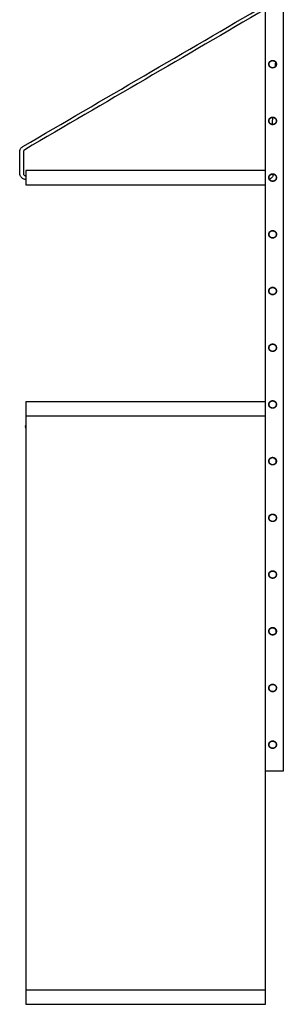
# Model space of a CAD drawing. Header units: millimetres. Extents: x -2103 to 2103, y -1092 to 1092.
# Tile 3 of 7: x -826 to -529, y -1085 to 26. Entities that reach past the tile are written whole.
import ezdxf

# ---------------------------------------------------------------- set-up
doc = ezdxf.new("R2010")
doc.units = ezdxf.units.MM
doc.layers.add('Défaut', color=7, linetype='Continuous', true_color=0x000000)

msp = doc.modelspace()

# ---------------------------------------------------------------- linework, layer by layer
at = {"layer": 'Défaut', "lineweight": -3}
for points in [[(-549.1, -405), (-819.1, -405), (-819.1, -421), (-819.1, -1069), (-819.1, -1085), (-549.1, -1085), (-549.1, -1069), (-549.1, -822), (-549.1, 1030), (-529.1, 1030), (-529.1, -822), (-549.1, -822)], [(-549.1, -144), (-819.1, -144), (-819.1, -160), (-549.1, -160)]]:
    msp.add_lwpolyline(points, dxfattribs=at)
for points, degree in [([(-822.7, -117), (-731.5, -63.7), (-640.3, -10.4), (-549.1, 42.9)], 3), ([(-549.1, 38.2), (-639.6, -14.7), (-730.1, -67.6), (-820.6, -120.5)], 3), ([(-537.9, -26.5), (-537.8, -25), (-537.7, -23.4), (-537.6, -21.9)], 3), ([(-541.3, -92.1), (-541.2, -89.4), (-541, -86.7), (-540.9, -84)], 3), ([(-826.2, -147.1), (-826.2, -139.1), (-826.2, -131.1), (-826.2, -123)], 3), ([(-822.1, -123), (-822.1, -131.1), (-822.1, -139.1), (-822.1, -147.1)], 3), ([(-819.1, -421), (-684.1, -421), (-549.1, -421)], 2), ([(-819.5, -433.6), (-819.6, -433.4), (-819.6, -433.1), (-819.4, -432.8)], 3), ([(-819.1, -433.8), (-819.3, -433.2), (-819.5, -432.6)], 2), ([(-819.1, -434.8), (-819.3, -434.2), (-819.5, -433.6)], 2), ([(-537.4, -472), (-537.4, -472.9), (-537.4, -473.7)], 2), ([(-545.4, -664), (-545.4, -664), (-545.4, -664)], 2), ([(-537.4, -664), (-537.4, -664.9), (-537.4, -665.7)], 2), ([(-549.1, -1069), (-684.1, -1069), (-819.1, -1069)], 2)]:
    msp.add_open_spline(points, degree=degree, dxfattribs=at)
for points, weights, knots in [([(-545.4, -24), (-545.4, -19.7), (-541.1, -19.7), (-536.8, -19.7), (-536.8, -24)], [1, 0.707106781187, 1, 0.707106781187, 1], [0, 0, 0, 8.6, 8.6, 17.2, 17.2, 17.2]), ([(-545.1, -24), (-545.1, -20), (-541.1, -20), (-537, -20), (-537, -24)], [1, 0.707106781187, 1, 0.707106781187, 1], [-16.2, -16.2, -16.2, -8.1, -8.1, 0, 0, 0]), ([(-536.8, -24), (-536.8, -28.3), (-541.1, -28.3), (-545.4, -28.3), (-545.4, -24)], [1, 0.707106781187, 1, 0.707106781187, 1], [17.2, 17.2, 17.2, 25.8, 25.8, 34.4, 34.4, 34.4]), ([(-537, -24), (-537, -28.1), (-541.1, -28.1), (-545.1, -28.1), (-545.1, -24)], [1, 0.707106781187, 1, 0.707106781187, 1], [0, 0, 0, 8.1, 8.1, 16.2, 16.2, 16.2]), ([(-545.4, -88), (-545.4, -83.7), (-541.1, -83.7), (-536.8, -83.7), (-536.8, -88)], [1, 0.707106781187, 1, 0.707106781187, 1], [-17.2, -17.2, -17.2, -8.6, -8.6, 0, 0, 0]), ([(-536.8, -88), (-536.8, -92.3), (-541.1, -92.3), (-545.4, -92.3), (-545.4, -88)], [1, 0.707106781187, 1, 0.707106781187, 1], [0, 0, 0, 8.6, 8.6, 17.2, 17.2, 17.2]), ([(-545.1, -88), (-545.1, -84), (-541.1, -84), (-537, -84), (-537, -88)], [1, 0.707106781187, 1, 0.707106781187, 1], [-16.2, -16.2, -16.2, -8.1, -8.1, 0, 0, 0]), ([(-537, -88), (-537, -92.1), (-541.1, -92.1), (-545.1, -92.1), (-545.1, -88)], [1, 0.707106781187, 1, 0.707106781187, 1], [0, 0, 0, 8.1, 8.1, 16.2, 16.2, 16.2]), ([(-545.4, -152), (-545.4, -147.7), (-541.1, -147.7), (-536.8, -147.7), (-536.8, -152)], [1, 0.707106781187, 1, 0.707106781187, 1], [-17.2, -17.2, -17.2, -8.6, -8.6, 0, 0, 0]), ([(-536.8, -152), (-536.8, -156.3), (-541.1, -156.3), (-545.4, -156.3), (-545.4, -152)], [1, 0.707106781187, 1, 0.707106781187, 1], [0, 0, 0, 8.6, 8.6, 17.2, 17.2, 17.2]), ([(-545.1, -152), (-545.1, -148), (-541.1, -148), (-537, -148), (-537, -152)], [1, 0.707106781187, 1, 0.707106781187, 1], [-16.2, -16.2, -16.2, -8.1, -8.1, 0, 0, 0]), ([(-537, -152), (-537, -156.1), (-541.1, -156.1), (-545.1, -156.1), (-545.1, -152)], [1, 0.707106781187, 1, 0.707106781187, 1], [0, 0, 0, 8.1, 8.1, 16.2, 16.2, 16.2]), ([(-545.4, -216), (-545.4, -211.7), (-541.1, -211.7), (-536.8, -211.7), (-536.8, -216)], [1, 0.707106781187, 1, 0.707106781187, 1], [-17.2, -17.2, -17.2, -8.6, -8.6, 0, 0, 0]), ([(-536.8, -216), (-536.8, -220.3), (-541.1, -220.3), (-545.4, -220.3), (-545.4, -216)], [1, 0.707106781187, 1, 0.707106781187, 1], [0, 0, 0, 8.6, 8.6, 17.2, 17.2, 17.2]), ([(-545.1, -216), (-545.1, -212), (-541.1, -212), (-537, -212), (-537, -216)], [1, 0.707106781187, 1, 0.707106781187, 1], [0, 0, 0, 8.1, 8.1, 16.2, 16.2, 16.2]), ([(-537, -216), (-537, -220.1), (-541.1, -220.1), (-545.1, -220.1), (-545.1, -216)], [1, 0.707106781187, 1, 0.707106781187, 1], [16.2, 16.2, 16.2, 24.3, 24.3, 32.4, 32.4, 32.4]), ([(-545.4, -280), (-545.4, -275.7), (-541.1, -275.7), (-536.8, -275.7), (-536.8, -280)], [1, 0.707106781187, 1, 0.707106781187, 1], [0, 0, 0, 8.6, 8.6, 17.2, 17.2, 17.2]), ([(-545.1, -280), (-545.1, -276), (-541.1, -276), (-537, -276), (-537, -280)], [1, 0.707106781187, 1, 0.707106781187, 1], [0, 0, 0, 8.1, 8.1, 16.2, 16.2, 16.2]), ([(-536.8, -280), (-536.8, -284.3), (-541.1, -284.3), (-545.4, -284.3), (-545.4, -280)], [1, 0.707106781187, 1, 0.707106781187, 1], [17.2, 17.2, 17.2, 25.8, 25.8, 34.4, 34.4, 34.4]), ([(-537, -280), (-537, -284.1), (-541.1, -284.1), (-545.1, -284.1), (-545.1, -280)], [1, 0.707106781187, 1, 0.707106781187, 1], [16.2, 16.2, 16.2, 24.3, 24.3, 32.4, 32.4, 32.4]), ([(-545.4, -344), (-545.4, -339.7), (-541.1, -339.7), (-536.8, -339.7), (-536.8, -344)], [1, 0.707106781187, 1, 0.707106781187, 1], [-17.2, -17.2, -17.2, -8.6, -8.6, 0, 0, 0]), ([(-536.8, -344), (-536.8, -348.3), (-541.1, -348.3), (-545.4, -348.3), (-545.4, -344)], [1, 0.707106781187, 1, 0.707106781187, 1], [0, 0, 0, 8.6, 8.6, 17.2, 17.2, 17.2]), ([(-545.1, -344), (-545.1, -340), (-541.1, -340), (-537, -340), (-537, -344)], [1, 0.707106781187, 1, 0.707106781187, 1], [0, 0, 0, 8.1, 8.1, 16.2, 16.2, 16.2]), ([(-537, -344), (-537, -348.1), (-541.1, -348.1), (-545.1, -348.1), (-545.1, -344)], [1, 0.707106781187, 1, 0.707106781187, 1], [16.2, 16.2, 16.2, 24.3, 24.3, 32.4, 32.4, 32.4]), ([(-545.4, -408), (-545.4, -403.7), (-541.1, -403.7), (-536.8, -403.7), (-536.8, -408)], [1, 0.707106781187, 1, 0.707106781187, 1], [0, 0, 0, 8.6, 8.6, 17.2, 17.2, 17.2]), ([(-536.8, -408), (-536.8, -412.3), (-541.1, -412.3), (-545.4, -412.3), (-545.4, -408)], [1, 0.707106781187, 1, 0.707106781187, 1], [17.2, 17.2, 17.2, 25.8, 25.8, 34.4, 34.4, 34.4]), ([(-545.1, -408), (-545.1, -404), (-541.1, -404), (-537, -404), (-537, -408)], [1, 0.707106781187, 1, 0.707106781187, 1], [-16.2, -16.2, -16.2, -8.1, -8.1, 0, 0, 0]), ([(-537, -408), (-537, -412.1), (-541.1, -412.1), (-545.1, -412.1), (-545.1, -408)], [1, 0.707106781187, 1, 0.707106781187, 1], [0, 0, 0, 8.1, 8.1, 16.2, 16.2, 16.2]), ([(-545.4, -472), (-545.4, -467.7), (-541.1, -467.7), (-536.8, -467.7), (-536.8, -472)], [1, 0.707106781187, 1, 0.707106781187, 1], [0, 0, 0, 8.6, 8.6, 17.2, 17.2, 17.2]), ([(-536.8, -472), (-536.8, -476.3), (-541.1, -476.3), (-545.4, -476.3), (-545.4, -472)], [1, 0.707106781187, 1, 0.707106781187, 1], [17.2, 17.2, 17.2, 25.8, 25.8, 34.4, 34.4, 34.4]), ([(-545.1, -472), (-545.1, -468), (-541.1, -468), (-537, -468), (-537, -472)], [1, 0.707106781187, 1, 0.707106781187, 1], [0, 0, 0, 8.1, 8.1, 16.2, 16.2, 16.2]), ([(-537, -472), (-537, -476.1), (-541.1, -476.1), (-545.1, -476.1), (-545.1, -472)], [1, 0.707106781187, 1, 0.707106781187, 1], [16.2, 16.2, 16.2, 24.3, 24.3, 32.4, 32.4, 32.4]), ([(-541.9, -468.1), (-541.6, -468), (-541.4, -468), (-537.4, -468), (-537.4, -472)], [0.954947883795, 0.975409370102, 1, 0.707106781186, 1], [7.328339, 7.328339, 7.328339, 8, 8, 16, 16, 16]), ([(-545.4, -536), (-545.4, -531.7), (-541.1, -531.7), (-536.8, -531.7), (-536.8, -536)], [1, 0.707106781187, 1, 0.707106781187, 1], [0, 0, 0, 8.6, 8.6, 17.2, 17.2, 17.2]), ([(-545.1, -536), (-545.1, -532), (-541.1, -532), (-537, -532), (-537, -536)], [1, 0.707106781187, 1, 0.707106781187, 1], [0, 0, 0, 8.1, 8.1, 16.2, 16.2, 16.2]), ([(-536.8, -536), (-536.8, -540.3), (-541.1, -540.3), (-545.4, -540.3), (-545.4, -536)], [1, 0.707106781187, 1, 0.707106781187, 1], [17.2, 17.2, 17.2, 25.8, 25.8, 34.4, 34.4, 34.4]), ([(-537, -536), (-537, -540.1), (-541.1, -540.1), (-545.1, -540.1), (-545.1, -536)], [1, 0.707106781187, 1, 0.707106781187, 1], [16.2, 16.2, 16.2, 24.3, 24.3, 32.4, 32.4, 32.4]), ([(-545.4, -600), (-545.4, -595.7), (-541.1, -595.7), (-536.8, -595.7), (-536.8, -600)], [1, 0.707106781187, 1, 0.707106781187, 1], [0, 0, 0, 8.6, 8.6, 17.2, 17.2, 17.2]), ([(-536.8, -600), (-536.8, -604.3), (-541.1, -604.3), (-545.4, -604.3), (-545.4, -600)], [1, 0.707106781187, 1, 0.707106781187, 1], [17.2, 17.2, 17.2, 25.8, 25.8, 34.4, 34.4, 34.4]), ([(-545.1, -600), (-545.1, -596), (-541.1, -596), (-537, -596), (-537, -600)], [1, 0.707106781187, 1, 0.707106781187, 1], [-16.2, -16.2, -16.2, -8.1, -8.1, 0, 0, 0]), ([(-537, -600), (-537, -604.1), (-541.1, -604.1), (-545.1, -604.1), (-545.1, -600)], [1, 0.707106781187, 1, 0.707106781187, 1], [0, 0, 0, 8.1, 8.1, 16.2, 16.2, 16.2]), ([(-545.4, -664), (-545.4, -659.7), (-541.1, -659.7), (-536.8, -659.7), (-536.8, -664)], [1, 0.707106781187, 1, 0.707106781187, 1], [0, 0, 0, 8.6, 8.6, 17.2, 17.2, 17.2]), ([(-536.8, -664), (-536.8, -668.3), (-541.1, -668.3), (-545.4, -668.3), (-545.4, -664)], [1, 0.707106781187, 1, 0.707106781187, 1], [17.2, 17.2, 17.2, 25.8, 25.8, 34.4, 34.4, 34.4]), ([(-545.1, -664), (-545.1, -660), (-541.1, -660), (-537, -660), (-537, -664)], [1, 0.707106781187, 1, 0.707106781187, 1], [0, 0, 0, 8.1, 8.1, 16.2, 16.2, 16.2]), ([(-537, -664), (-537, -668.1), (-541.1, -668.1), (-545.1, -668.1), (-545.1, -664)], [1, 0.707106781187, 1, 0.707106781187, 1], [16.2, 16.2, 16.2, 24.3, 24.3, 32.4, 32.4, 32.4]), ([(-541.9, -660.1), (-541.6, -660), (-541.4, -660), (-537.4, -660), (-537.4, -664)], [0.954780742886, 0.975308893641, 1, 0.707106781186, 1], [7.325594, 7.325594, 7.325594, 8, 8, 16, 16, 16]), ([(-545.4, -728), (-545.4, -723.7), (-541.1, -723.7), (-536.8, -723.7), (-536.8, -728)], [1, 0.707106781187, 1, 0.707106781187, 1], [0, 0, 0, 8.6, 8.6, 17.2, 17.2, 17.2]), ([(-536.8, -728), (-536.8, -732.3), (-541.1, -732.3), (-545.4, -732.3), (-545.4, -728)], [1, 0.707106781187, 1, 0.707106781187, 1], [17.2, 17.2, 17.2, 25.8, 25.8, 34.4, 34.4, 34.4]), ([(-545.1, -728), (-545.1, -724), (-541.1, -724), (-537, -724), (-537, -728)], [1, 0.707106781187, 1, 0.707106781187, 1], [-16.2, -16.2, -16.2, -8.1, -8.1, 0, 0, 0]), ([(-537, -728), (-537, -732.1), (-541.1, -732.1), (-545.1, -732.1), (-545.1, -728)], [1, 0.707106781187, 1, 0.707106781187, 1], [0, 0, 0, 8.1, 8.1, 16.2, 16.2, 16.2]), ([(-545.4, -792), (-545.4, -787.7), (-541.1, -787.7), (-536.8, -787.7), (-536.8, -792)], [1, 0.707106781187, 1, 0.707106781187, 1], [0, 0, 0, 8.6, 8.6, 17.2, 17.2, 17.2]), ([(-545.1, -792), (-545.1, -788), (-541.1, -788), (-537, -788), (-537, -792)], [1, 0.707106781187, 1, 0.707106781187, 1], [0, 0, 0, 8.1, 8.1, 16.2, 16.2, 16.2]), ([(-536.8, -792), (-536.8, -796.3), (-541.1, -796.3), (-545.4, -796.3), (-545.4, -792)], [1, 0.707106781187, 1, 0.707106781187, 1], [17.2, 17.2, 17.2, 25.8, 25.8, 34.4, 34.4, 34.4]), ([(-537, -792), (-537, -796.1), (-541.1, -796.1), (-545.1, -796.1), (-545.1, -792)], [1, 0.707106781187, 1, 0.707106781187, 1], [16.2, 16.2, 16.2, 24.3, 24.3, 32.4, 32.4, 32.4])]:
    msp.add_rational_spline(points, weights, degree=2, knots=knots, dxfattribs=at)
for points, knots in [([(-826.2, -123), (-826.2, -122.5), (-826.1, -121.9), (-826, -121.3), (-825.8, -120.7), (-825.6, -120.1), (-825.3, -119.6), (-824.9, -119.1), (-824.6, -118.6), (-824.1, -118.1), (-823.7, -117.7), (-823.2, -117.3), (-822.7, -117)], [35.219874, 35.219874, 35.219874, 35.219874, 36.997623, 36.997623, 36.997623, 38.842973, 38.842973, 38.842973, 40.699526, 40.699526, 40.699526, 42.506637, 42.506637, 42.506637, 42.506637]), ([(-820.6, -120.5), (-820.8, -120.6), (-821, -120.8), (-821.2, -120.9), (-821.4, -121.1), (-821.5, -121.3), (-821.7, -121.6), (-821.8, -121.8), (-821.9, -122), (-822, -122.3), (-822, -122.5), (-822.1, -122.8), (-822.1, -123)], [324.216347, 324.216347, 324.216347, 324.216347, 324.990824, 324.990824, 324.990824, 325.786489, 325.786489, 325.786489, 326.577354, 326.577354, 326.577354, 327.339246, 327.339246, 327.339246, 327.339246]), ([(-819.1, -154.1), (-819.5, -154.1), (-819.9, -154), (-820.3, -154), (-820.8, -153.9), (-821.2, -153.8), (-821.6, -153.6), (-822.1, -153.4), (-822.5, -153.2), (-822.9, -152.9), (-823.3, -152.7), (-823.7, -152.4), (-824.1, -152), (-824.4, -151.7), (-824.7, -151.3), (-825, -150.9), (-825.3, -150.5), (-825.5, -150.1), (-825.7, -149.7), (-826, -148.8), (-826.2, -148), (-826.2, -147.1)], [0.069993, 0.069993, 0.069993, 0.069993, 1.31806, 1.31806, 1.31806, 2.712977, 2.712977, 2.712977, 4.161038, 4.161038, 4.161038, 5.632646, 5.632646, 5.632646, 7.096082, 7.096082, 7.096082, 8.521637, 8.521637, 8.521637, 11.180283, 11.180283, 11.180283, 11.180283]), ([(-822.1, -147.1), (-822.1, -147.5), (-822, -147.8), (-821.9, -148.2), (-821.8, -148.4), (-821.7, -148.6), (-821.6, -148.7), (-821.5, -148.9), (-821.3, -149.1), (-821.2, -149.2), (-821, -149.4), (-820.9, -149.5), (-820.7, -149.6), (-820.5, -149.7), (-820.3, -149.8), (-820.1, -149.9), (-819.9, -149.9), (-819.7, -150), (-819.5, -150), (-819.4, -150.1), (-819.2, -150.1), (-819.1, -150.1)], [351.378836, 351.378836, 351.378836, 351.378836, 352.518256, 352.518256, 352.518256, 353.129209, 353.129209, 353.129209, 353.756395, 353.756395, 353.756395, 354.387084, 354.387084, 354.387084, 355.007682, 355.007682, 355.007682, 355.605504, 355.605504, 355.605504, 356.096899, 356.096899, 356.096899, 356.096899]), ([(-540.1, -148.1), (-540.2, -148.7), (-540.4, -149.3), (-540.7, -149.9), (-540.9, -150.3), (-541.1, -150.7), (-541.4, -151.1), (-541.6, -151.5), (-541.9, -151.8), (-542.3, -152.2), (-542.6, -152.5), (-543, -152.8), (-543.4, -153), (-543.8, -153.3), (-544.2, -153.5), (-544.7, -153.6), (-544.7, -153.6), (-544.7, -153.6), (-544.8, -153.7)], [0.666793, 0.666793, 0.666793, 0.666793, 2.580346, 2.580346, 2.580346, 3.958448, 3.958448, 3.958448, 5.371044, 5.371044, 5.371044, 6.791257, 6.791257, 6.791257, 8.190457, 8.190457, 8.190457, 8.30742, 8.30742, 8.30742, 8.30742]), ([(-819.5, -432.6), (-819.6, -432.4), (-819.5, -431.9), (-819.2, -431.5), (-819.1, -431.4)], [4.00213, 4.00213, 4.00213, 4.00213, 4.949065, 5.440679, 5.440679, 5.440679, 5.440679]), ([(-819.1, -432.5), (-819.1, -432.5), (-819.4, -432.6), (-819.5, -432.6), (-819.5, -432.6)], [2.465421, 2.465421, 2.465421, 2.465421, 2.858655, 4.00213, 4.00213, 4.00213, 4.00213]), ([(-819.1, -433.5), (-819.1, -433.5), (-819.4, -433.6), (-819.5, -433.6), (-819.5, -433.6)], [2.467371, 2.467371, 2.467371, 2.467371, 2.858655, 4.00213, 4.00213, 4.00213, 4.00213])]:
    msp.add_open_spline(points, degree=3, knots=knots, dxfattribs=at)
for points, weights in [([(-545.4, -472), (-545.4, -471.5), (-545.2, -471)], [1, 0.947493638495, 0.913812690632]), ([(-545.4, -664), (-545.4, -663.5), (-545.2, -663)], [1, 0.94749332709, 0.913812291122])]:
    msp.add_rational_spline(points, weights, degree=2, dxfattribs=at)

doc.saveas('drawing.dxf')
